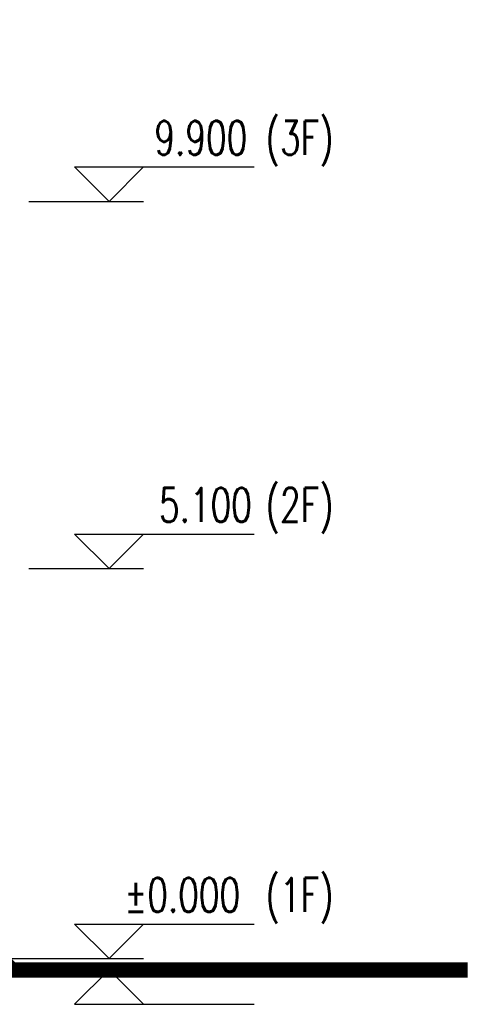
# Model space of a CAD drawing. Header units: millimetres. Extents: x 708158 to 1984082, y -168213 to -53.
# Tile 210 of 220: x 1070709 to 1076668, y -86557 to -73681. Entities that reach past the tile are written whole.
import ezdxf

# ---------------------------------------------------------------- set-up
doc = ezdxf.new("R2010")
doc.units = ezdxf.units.MM
doc.header["$LTSCALE"] = 1000
doc.layers.get('0').update_dxf_attribs({"color": 8})
for name, color, linetype in [('DIM_ELEV', 3, 'Continuous'), ('PUB_DIM', 3, 'Continuous'), ('PUB_TEXT', 7, 'Continuous'), ('立面加粗', 5, 'Continuous')]:
    doc.layers.add(name, color=color, linetype=linetype)
doc.styles.add('_TCH_DIM', font='SIMPLEX', dxfattribs={"bigfont": 'GBCBIG'})
doc.styles.add('_TCH_DIM_T3', font='SIMPLEX', dxfattribs={"width": 0.705882, "bigfont": 'GBCBIG'})
doc.dimstyles.new('_TCH_ARCH&&150', dxfattribs={"dimtxt": 446.25, "dimasz": 150, "dimexe": 375, "dimexo": 450, "dimgap": 189.375, "dimtad": 1, "dimdec": 0, "dimzin": 0, "dimdsep": 46, "dimtxsty": '_TCH_DIM_T3', "dimblk": 'ARCHTICK', "dimcen": 0.09, "dimclrt": 7, "dimazin": 2, "dimtfac": 1, "dimtdec": 0, "dimtix": 1, "dimtmove": 2, "dimatfit": 3, "dimfxl": 1, "dimtolj": 1, "dimtzin": 0, "dimarcsym": 0})

# ---------------------------------------------------------------- blocks, each defined once
blk = doc.blocks.new('_ArchTick')
at = {"color": 0, "linetype": 'ByBlock', "const_width": 0.3}
blk.add_lwpolyline([(-0.5, -0.5), (0.5, 0.5)], dxfattribs=at)
blk = doc.blocks.new('*D755')
at = {"layer": 'Defpoints', "color": 0, "transparency": 16777216}
for p in [(1068094, -37657), (1070567, -37657), (1068094, -85957)]:
    blk.add_point(p, dxfattribs=at)
at = {"layer": 'PUB_DIM', "color": 0, "lineweight": -2, "transparency": 16777216}
for p, q in [((1068544, -37657), (1070942, -37657)), ((1070567, -85957), (1070567, -37657)), ((1068544, -85957), (1070942, -85957))]:
    blk.add_line(p, q, dxfattribs=at)
at = {"layer": 'PUB_DIM', "color": 0, "lineweight": -2, "transparency": 16777216, "xscale": 150, "yscale": 150, "zscale": 150}
for p, rotation in [((1070567, -37657), 90), ((1070567, -85957), 270)]:
    blk.add_blockref('_ArchTick', p, dxfattribs=dict(at, rotation=rotation))
at = {"layer": 'PUB_DIM', "color": 7, "transparency": 16777216, "insert": (1070155, -61807), "char_height": 446.2, "attachment_point": 5, "rotation": 90, "style": '_TCH_DIM_T3'}
blk.add_mtext('\\A1;48300', dxfattribs=at)

msp = doc.modelspace()

# ---------------------------------------------------------------- linework, layer by layer
at = {"layer": 'DIM_ELEV'}
for p, q in [((1071877.9, -76056.7), (1071427.9, -75606.7)), ((1071427.9, -75606.7), (1073775.4, -75606.7)), ((1071877.9, -76056.7), (1072327.9, -75606.7)), ((1070827.9, -76056.7), (1072327.9, -76056.7)), ((1071877.9, -80856.7), (1071427.9, -80406.7)), ((1071427.9, -80406.7), (1073775.4, -80406.7)), ((1071877.9, -80856.7), (1072327.9, -80406.7)), ((1070827.9, -80856.7), (1072327.9, -80856.7)), ((1071877.9, -85956.7), (1071427.9, -85506.7)), ((1071427.9, -85506.7), (1073775.4, -85506.7)), ((1071877.9, -85956.7), (1072327.9, -85506.7)), ((1070827.9, -85956.7), (1072327.9, -85956.7)), ((1070827.9, -86106.7), (1072327.9, -86106.7)), ((1071877.9, -86106.7), (1071427.9, -86556.7)), ((1071877.9, -86106.7), (1072327.9, -86556.7)), ((1071427.9, -86556.7), (1073775.4, -86556.7))]:
    msp.add_line(p, q, dxfattribs=at)
at = {"layer": '立面加粗', "const_width": 200}
msp.add_lwpolyline([(976204.9, -86106.7), (1076568.2, -86106.7)], dxfattribs=at)

# ---------------------------------------------------------------- texts
at = {"layer": 'PUB_TEXT', "style": '_TCH_DIM', "width": 0.705882}
for s, p in [('9.900', (1072470.4, -75449.2)), ('(3F)', (1073925.4, -75449.2)), ('5.100', (1072530.4, -80249.2)), ('(2F)', (1073925.4, -80249.2)), ('(1F)', (1073925.4, -85349.2)), ('%%P0.000', (1072080.4, -85349.2))]:
    msp.add_text(s, height=446.25, dxfattribs=at).set_placement(p)

# ---------------------------------------------------------------- dimensions: what is measured, and where the dimension line sits
at = {"layer": 'PUB_DIM'}
dim = msp.add_aligned_dim(p1=(1068094.2, -85956.7), p2=(1068094.2, -37656.7), distance=-2473.1, dimstyle='_TCH_ARCH&&150', dxfattribs=at)
dim.commit()
dim.dimension.update_dxf_attribs({"geometry": '*D755', "text_midpoint": (1070154.8, -61806.7)})

doc.saveas('drawing.dxf')
